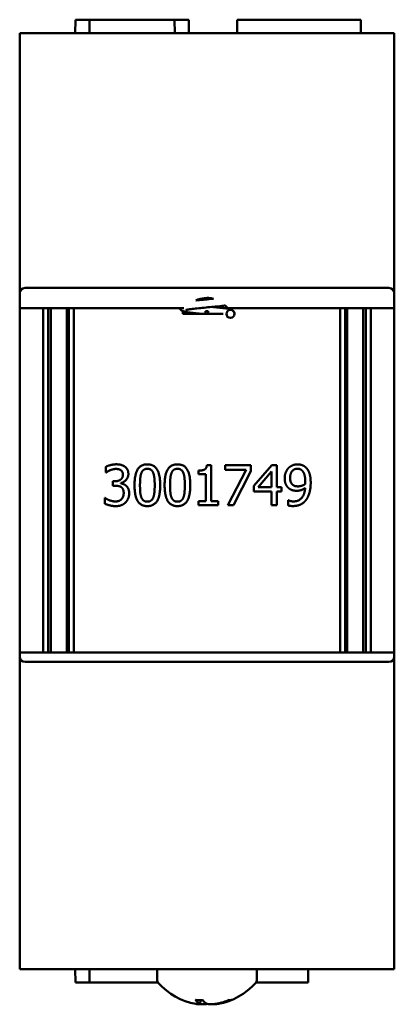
# Model space of a CAD drawing. Header units: inches. Extents: x 1.3 to 23.1, y 0.4 to 18.6.
# Tile 16 of 16: x 21.7 to 23.1, y 7.4 to 11.1. Entities that reach past the tile are written whole.
import ezdxf

# ---------------------------------------------------------------- set-up
doc = ezdxf.new("R2010")
doc.units = ezdxf.units.IN
doc.header["$LTSCALE"] = 0.8
doc.header["$MEASUREMENT"] = 0
doc.layers.add('Visible (ANSI)', color=7, linetype='Continuous', lineweight=50)

msp = doc.modelspace()

# ---------------------------------------------------------------- linework, layer by layer
at = {"layer": 'Visible (ANSI)'}
for p, q in [((21.9465, 11.0919), (21.9461, 11.0419)), ((21.9994, 11.0919), (21.9465, 11.0919)), ((21.9994, 11.0919), (21.9993, 11.0419)), ((21.9994, 11.0919), (22.3177, 11.0919)), ((22.3705, 11.0919), (22.3177, 11.0919)), ((22.3177, 11.0919), (22.3178, 11.0419)), ((22.3705, 11.0919), (22.371, 11.0419)), ((22.5512, 11.0919), (22.5508, 11.0419)), ((22.6838, 11.0919), (22.5512, 11.0919)), ((22.6838, 11.0919), (22.8806, 11.0919)), ((23.0132, 11.0919), (22.8806, 11.0919)), ((23.0132, 11.0919), (23.0136, 11.0419)), ((21.7385, 11.0419), (21.7385, 10.0689)), ((21.7385, 11.0419), (21.7585, 11.0419)), ((21.7585, 11.0419), (23.1185, 11.0419)), ((23.1185, 11.0419), (23.1385, 11.0419)), ((23.1385, 10.0689), (23.1385, 11.0419)), ((21.7585, 10.0889), (23.1185, 10.0889)), ((21.7385, 10.0129), (21.7385, 10.0689)), ((23.1385, 10.0689), (23.1385, 10.0129)), ((22.3522, 10.0129), (21.7385, 10.0129)), ((21.7385, 8.7259), (21.7385, 10.0129)), ((21.826, 10.0129), (21.826, 8.7259)), ((21.8454, 10.0129), (21.8454, 8.7259)), ((21.8552, 10.0129), (21.8552, 8.7259)), ((21.9152, 10.0129), (21.9152, 8.7259)), ((21.9217, 10.0129), (21.9217, 8.7259)), ((21.9411, 8.7259), (21.9411, 10.0129)), ((23.1385, 10.0129), (22.516, 10.0129)), ((22.5292, 10.0129), (22.5292, 10.0078)), ((22.936, 10.0129), (22.936, 8.7259)), ((22.9554, 10.0129), (22.9554, 8.7259)), ((22.9619, 8.7259), (22.9619, 10.0129)), ((23.0219, 8.7259), (23.0219, 10.0129)), ((23.0317, 10.0129), (23.0317, 8.7259)), ((23.0511, 8.7259), (23.0511, 10.0129)), ((23.1385, 10.0129), (23.1385, 8.7259)), ((22.3479, 9.9936), (22.3479, 10.0021)), ((22.3482, 9.9936), (22.3479, 9.9936)), ((22.4013, 9.9936), (22.3482, 9.9936)), ((22.3482, 9.9919), (22.3482, 9.9936)), ((22.4335, 9.9919), (22.3482, 9.9919)), ((22.4435, 10.0019), (22.4335, 10.0019)), ((22.4335, 9.9919), (22.4335, 10.0019)), ((22.4435, 9.9919), (22.4335, 9.9919)), ((22.4435, 9.9919), (22.4435, 10.0019)), ((22.4984, 9.9919), (22.4435, 9.9919)), ((22.4381, 9.427), (22.4537, 9.427)), ((22.4537, 9.427), (22.4537, 9.2918)), ((22.5069, 9.4265), (22.6021, 9.4265)), ((22.5069, 9.4089), (22.5069, 9.4265)), ((22.6021, 9.4265), (22.6021, 9.404)), ((22.6135, 9.3492), (22.6806, 9.4265)), ((22.6806, 9.4265), (22.6991, 9.4265)), ((22.6991, 9.4265), (22.6991, 9.3442)), ((22.0606, 9.3991), (22.0606, 9.4204)), ((22.0618, 9.3991), (22.0606, 9.3991)), ((22.4071, 9.3923), (22.4071, 9.4061)), ((22.4344, 9.3923), (22.4071, 9.3923)), ((22.4344, 9.2918), (22.4344, 9.3923)), ((22.5844, 9.4089), (22.5069, 9.4089)), ((22.5158, 9.2765), (22.5844, 9.4089)), ((22.6021, 9.404), (22.5372, 9.2765)), ((22.6798, 9.4028), (22.6293, 9.3442)), ((22.6798, 9.3442), (22.6798, 9.4028)), ((22.0871, 9.3662), (22.0938, 9.3662)), ((22.0871, 9.3495), (22.0871, 9.3662)), ((22.117, 9.3599), (22.117, 9.3584)), ((22.0956, 9.3495), (22.0871, 9.3495)), ((22.6135, 9.328), (22.6135, 9.3492)), ((22.6798, 9.328), (22.6135, 9.328)), ((22.6293, 9.3442), (22.6798, 9.3442)), ((22.6798, 9.2765), (22.6798, 9.328)), ((22.6991, 9.3442), (22.717, 9.3442)), ((22.6991, 9.328), (22.6991, 9.2765)), ((22.717, 9.328), (22.6991, 9.328)), ((22.717, 9.3442), (22.717, 9.328)), ((22.0564, 9.3038), (22.0579, 9.3038)), ((22.0564, 9.2826), (22.0564, 9.3038)), ((22.4071, 9.2918), (22.4344, 9.2918)), ((22.4071, 9.2765), (22.4071, 9.2918)), ((22.4803, 9.2765), (22.4071, 9.2765)), ((22.4537, 9.2918), (22.4803, 9.2918)), ((22.4803, 9.2918), (22.4803, 9.2765)), ((22.5372, 9.2765), (22.5158, 9.2765)), ((22.6991, 9.2765), (22.6798, 9.2765)), ((22.7419, 9.295), (22.7429, 9.295)), ((22.7419, 9.2756), (22.7419, 9.295)), ((21.7385, 8.7109), (21.7385, 8.7259)), ((23.1385, 8.7259), (21.7385, 8.7259)), ((23.1385, 8.7259), (23.1385, 8.7109)), ((21.7385, 8.7109), (21.7385, 7.5419)), ((23.1185, 8.6909), (21.7585, 8.6909)), ((23.1385, 7.5419), (23.1385, 8.7109)), ((21.7585, 7.5419), (21.7385, 7.5419)), ((21.7585, 7.5419), (23.1185, 7.5419)), ((21.9465, 7.4919), (21.9461, 7.5419)), ((21.9994, 7.4919), (21.9993, 7.5419)), ((22.625, 7.5418), (22.252, 7.5418)), ((22.252, 7.5037), (22.252, 7.5418)), ((22.3178, 7.5418), (22.3178, 7.5419)), ((22.5508, 7.5418), (22.5508, 7.5419)), ((22.625, 7.5037), (22.625, 7.5418)), ((22.8163, 7.4919), (22.8168, 7.5419)), ((23.1385, 7.5419), (23.1185, 7.5419)), ((21.9994, 7.4919), (21.9465, 7.4919)), ((21.9994, 7.4919), (22.2559, 7.4919)), ((22.8163, 7.4919), (22.6212, 7.4919)), ((22.3967, 7.4269), (22.4223, 7.4269)), ((22.4133, 7.4117), (22.4147, 7.4269)), ((22.5203, 7.4269), (22.5279, 7.4269))]:
    msp.add_line(p, q, dxfattribs=at)
msp.add_circle((22.5263, 9.9919), 0.015, dxfattribs=at)
for centre, radius, start, end in [((21.7585, 10.0689), 0.02, 90, 180), ((23.1185, 10.0689), 0.02, 0, 90), ((22.4385, 9.9549), 0.0968, 75.4841, 115.6849), ((22.4385, 9.9549), 0.0968, 36.8146, 45.2671), ((21.7585, 8.7109), 0.02, 180, 270), ((23.1185, 8.7109), 0.02, 270, 0), ((22.3434, 7.5419), 0.0001, 270, 0), ((22.5336, 7.5419), 0.0001, 180, 270), ((22.272, 7.5037), 0.02, 180, 221.5409), ((22.4385, 7.6512), 0.2424, 221.5409, 260.0123), ((22.4385, 7.6512), 0.2424, 279.9877, 318.4591), ((22.605, 7.5037), 0.02, 318.4591, 0)]:
    msp.add_arc(centre, radius, start, end, dxfattribs=at)
for centre, major_axis, ratio, start_param, end_param in [((22.4475, 7.6504), (-0.0226, -0.2412), 0.359199, 5.924459, 6.123359), ((22.4294, 7.6504), (0.022, -0.2413), 0.281061, 5.865155, 6.064054), ((22.442, 7.6504), (-0.0571, -0.2354), 0.929182, 0.415254, 0.614154), ((22.4358, 7.6504), (0.0718, -0.2314), 0.955724, 6.188571, 6.387471)]:
    msp.add_ellipse(centre, major_axis=major_axis, ratio=ratio, start_param=start_param, end_param=end_param, dxfattribs=at)
for points, knots in [([(22.419, 9.9919), (22.4138, 9.9924), (22.4088, 9.9929), (22.3951, 9.9943), (22.3868, 9.9952), (22.3721, 9.997), (22.3656, 9.998), (22.3546, 10), (22.3505, 10.0008), (22.3441, 10.0039), (22.3421, 10.0051), (22.3394, 10.008), (22.3387, 10.009), (22.3375, 10.0109), (22.3371, 10.0119), (22.3367, 10.0129)], [0.4072037, 0.4072037, 0.4072037, 0.4072037, 0.4473109, 0.4473109, 0.5198308, 0.5198308, 0.5942228, 0.5942228, 0.674591, 0.674591, 0.7034547, 0.7034547, 0.7154272, 0.7154272, 0.7246906, 0.7246906, 0.7246906, 0.7246906]), ([(22.5067, 10.0236), (22.5046, 10.0233), (22.5024, 10.023), (22.4916, 10.0216), (22.4815, 10.0205), (22.4616, 10.0184), (22.4519, 10.0175), (22.4328, 10.0157), (22.4232, 10.0148), (22.4052, 10.013), (22.3967, 10.0121), (22.3818, 10.0103), (22.3753, 10.0095), (22.3677, 10.0083), (22.3656, 10.0079), (22.3622, 10.0072), (22.3609, 10.0069), (22.3593, 10.0064), (22.3589, 10.0063), (22.3589, 10.0063)], [10.5482511, 10.5482511, 10.5482511, 10.5482511, 10.5720296, 10.5720296, 10.659776, 10.659776, 10.7338742, 10.7338742, 10.8062209, 10.8062209, 10.8773872, 10.8773872, 10.9470401, 10.9470401, 10.979689, 10.979689, 11.0092282, 11.0092282, 11.0330043, 11.0330043, 11.0330043, 11.0330043]), ([(22.3966, 10.0421), (22.3968, 10.0421), (22.3969, 10.0421), (22.4059, 10.0431), (22.4156, 10.044), (22.4348, 10.0459), (22.4445, 10.0468), (22.4568, 10.048), (22.4598, 10.0483), (22.4628, 10.0486)], [1.0126743, 1.0126743, 1.0126743, 1.0126743, 1.0139925, 1.0139925, 1.0895305, 1.0895305, 1.162335, 1.162335, 1.1856833, 1.1856833, 1.1856833, 1.1856833]), ([(22.4581, 10.0181), (22.4618, 10.0178), (22.4654, 10.0174), (22.4778, 10.0161), (22.4863, 10.0152), (22.5016, 10.0134), (22.5084, 10.0125), (22.5201, 10.0105), (22.5246, 10.0096), (22.5308, 10.0072), (22.5329, 10.0063), (22.5365, 10.0034), (22.5378, 10.002), (22.5398, 9.9988), (22.5406, 9.9969), (22.5412, 9.994), (22.5413, 9.9929), (22.5413, 9.9919)], [11.5074335, 11.5074335, 11.5074335, 11.5074335, 11.5358221, 11.5358221, 11.6081342, 11.6081342, 11.6821041, 11.6821041, 11.7607274, 11.7607274, 11.7956161, 11.7956161, 11.8139562, 11.8139562, 11.8313769, 11.8313769, 11.8404212, 11.8404212, 11.8404212, 11.8404212]), ([(22.5165, 9.9805), (22.5154, 9.9808), (22.514, 9.9811), (22.5122, 9.9815), (22.5122, 9.9815), (22.5122, 9.9815)], [0.09702202, 0.09702202, 0.09702202, 0.09702202, 0.12664969, 0.12664969, 0.12708979, 0.12708979, 0.12708979, 0.12708979]), ([(22.3967, 7.4269), (22.3964, 7.4269), (22.3961, 7.4271), (22.3959, 7.4274), (22.3959, 7.4274), (22.3959, 7.4274)], [0.070224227, 0.070224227, 0.070224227, 0.070224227, 0.076097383, 0.076097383, 0.076126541, 0.076126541, 0.076126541, 0.076126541]), ([(22.4114, 7.4135), (22.4127, 7.4128), (22.4134, 7.4121), (22.4132, 7.4112), (22.4122, 7.4109), (22.4089, 7.4108), (22.4065, 7.411), (22.4014, 7.4116), (22.399, 7.412), (22.3965, 7.4124)], [0, 0, 0, 0, 0.030458, 0.030458, 0.060916, 0.060916, 0.0912553, 0.0912553, 0.1123203, 0.1123203, 0.1123203, 0.1123203]), ([(22.4132, 7.4114), (22.4167, 7.4111), (22.4202, 7.4109), (22.427, 7.4108), (22.4305, 7.411), (22.4355, 7.4116), (22.4372, 7.412), (22.4385, 7.4124)], [0.03517529, 0.03517529, 0.03517529, 0.03517529, 0.06091597, 0.06091597, 0.0912553, 0.0912553, 0.11232028, 0.11232028, 0.11232028, 0.11232028]), ([(22.478, 7.4135), (22.4743, 7.4128), (22.4701, 7.4121), (22.4616, 7.4112), (22.4574, 7.4109), (22.4501, 7.4108), (22.4466, 7.411), (22.4407, 7.4117), (22.4385, 7.4123), (22.4367, 7.4132), (22.4364, 7.4134), (22.4361, 7.4135)], [0, 0, 0, 0, 0.030458, 0.030458, 0.060916, 0.060916, 0.0912553, 0.0912553, 0.1215946, 0.1215946, 0.1282974, 0.1282974, 0.1282974, 0.1282974]), ([(22.4639, 7.4114), (22.4642, 7.4111), (22.4652, 7.4109), (22.4682, 7.4108), (22.4706, 7.411), (22.4767, 7.4117), (22.4803, 7.4123), (22.4847, 7.4132), (22.4855, 7.4134), (22.4864, 7.4135)], [0.03517529, 0.03517529, 0.03517529, 0.03517529, 0.06091597, 0.06091597, 0.0912553, 0.0912553, 0.12159464, 0.12159464, 0.12829742, 0.12829742, 0.12829742, 0.12829742]), ([(22.5302, 7.4274), (22.5302, 7.4274), (22.5302, 7.4274), (22.5295, 7.4271), (22.5287, 7.4269), (22.5279, 7.4269)], [0.017596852, 0.017596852, 0.017596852, 0.017596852, 0.01762601, 0.01762601, 0.023499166, 0.023499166, 0.023499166, 0.023499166])]:
    msp.add_open_spline(points, degree=3, knots=knots, dxfattribs=at)
for points, degree in [([(22.419, 10.0444), (22.4143, 10.0448), (22.4097, 10.0453), (22.4052, 10.0457)], 3), ([(22.0606, 9.4204), (22.0671, 9.4239), (22.0896, 9.4296), (22.0997, 9.4296)], 2), ([(22.0997, 9.4296), (22.1099, 9.4296), (22.1251, 9.4255), (22.1313, 9.4211)], 2), ([(22.1677, 9.3514), (22.1677, 9.392), (22.1911, 9.4295), (22.2157, 9.4295)], 2), ([(22.2157, 9.4295), (22.2403, 9.4295), (22.2636, 9.3906), (22.2636, 9.3515)], 2), ([(22.2802, 9.3514), (22.2802, 9.392), (22.3037, 9.4295), (22.3282, 9.4295)], 2), ([(22.3282, 9.4295), (22.3529, 9.4295), (22.3761, 9.3906), (22.3761, 9.3515)], 2), ([(22.4071, 9.4061), (22.4226, 9.4061), (22.4371, 9.4148), (22.4381, 9.427)], 2), ([(22.743, 9.4154), (22.7492, 9.4221), (22.7673, 9.4295), (22.7765, 9.4295)], 2), ([(22.7765, 9.4295), (22.7869, 9.4295), (22.8036, 9.4226), (22.8098, 9.416)], 2), ([(22.0766, 9.4075), (22.0718, 9.4055), (22.0646, 9.4011), (22.0618, 9.3991)], 2), ([(22.0981, 9.4123), (22.0927, 9.4123), (22.0818, 9.4096), (22.0766, 9.4075)], 2), ([(22.0938, 9.3662), (22.1072, 9.3662), (22.1243, 9.3791), (22.1243, 9.3914)], 2), ([(22.1164, 9.4076), (22.1126, 9.4102), (22.1034, 9.4123), (22.0981, 9.4123)], 2), ([(22.1243, 9.3914), (22.1243, 9.3971), (22.1199, 9.4052), (22.1164, 9.4076)], 2), ([(22.1447, 9.3934), (22.1447, 9.381), (22.1284, 9.3623), (22.117, 9.3599)], 2), ([(22.1313, 9.4211), (22.1379, 9.4164), (22.1447, 9.4027), (22.1447, 9.3934)], 2), ([(22.1933, 9.3971), (22.1903, 9.3894), (22.1881, 9.3661), (22.1881, 9.3514)], 2), ([(22.2157, 9.4129), (22.2073, 9.4129), (22.1965, 9.405), (22.1933, 9.3971)], 2), ([(22.2377, 9.3973), (22.2346, 9.405), (22.2241, 9.4129), (22.2157, 9.4129)], 2), ([(22.2431, 9.3515), (22.2431, 9.3669), (22.2407, 9.3896), (22.2377, 9.3973)], 2), ([(22.3059, 9.3971), (22.3028, 9.3894), (22.3006, 9.3661), (22.3006, 9.3514)], 2), ([(22.3282, 9.4129), (22.3198, 9.4129), (22.309, 9.405), (22.3059, 9.3971)], 2), ([(22.3502, 9.3973), (22.3472, 9.405), (22.3366, 9.4129), (22.3282, 9.4129)], 2), ([(22.3557, 9.3515), (22.3557, 9.3669), (22.3533, 9.3896), (22.3502, 9.3973)], 2), ([(22.7289, 9.3777), (22.7289, 9.3893), (22.7364, 9.4085), (22.743, 9.4154)], 2), ([(22.7764, 9.4131), (22.764, 9.4131), (22.7493, 9.3954), (22.7493, 9.3786)], 2), ([(22.7953, 9.4046), (22.7909, 9.4095), (22.7818, 9.4131), (22.7764, 9.4131)], 2), ([(22.8058, 9.365), (22.8058, 9.3802), (22.8002, 9.3994), (22.7953, 9.4046)], 2), ([(22.8098, 9.416), (22.8176, 9.4078), (22.8261, 9.381), (22.8261, 9.3605)], 2), ([(22.117, 9.3584), (22.1217, 9.3574), (22.1325, 9.3531), (22.1371, 9.3487)], 2), ([(22.2157, 9.2733), (22.1909, 9.2733), (22.1677, 9.3119), (22.1677, 9.3514)], 2), ([(22.1881, 9.3514), (22.1881, 9.3356), (22.19, 9.3144), (22.1932, 9.3061)], 2), ([(22.2636, 9.3515), (22.2636, 9.3111), (22.2401, 9.2733), (22.2157, 9.2733)], 2), ([(22.2378, 9.3058), (22.2407, 9.3132), (22.2431, 9.336), (22.2431, 9.3515)], 2), ([(22.3282, 9.2733), (22.3034, 9.2733), (22.2802, 9.3119), (22.2802, 9.3514)], 2), ([(22.3006, 9.3514), (22.3006, 9.3356), (22.3026, 9.3144), (22.3057, 9.3061)], 2), ([(22.3761, 9.3515), (22.3761, 9.3111), (22.3527, 9.2733), (22.3282, 9.2733)], 2), ([(22.3504, 9.3058), (22.3533, 9.3132), (22.3557, 9.336), (22.3557, 9.3515)], 2), ([(22.7452, 9.3394), (22.7371, 9.3456), (22.7289, 9.3645), (22.7289, 9.3777)], 2), ([(22.7493, 9.3786), (22.7493, 9.3691), (22.7542, 9.3568), (22.7595, 9.3525)], 2), ([(22.7595, 9.3525), (22.7634, 9.3493), (22.773, 9.3472), (22.7786, 9.3472)], 2), ([(22.7786, 9.3472), (22.785, 9.3472), (22.7999, 9.3517), (22.8055, 9.3555)], 2), ([(22.8055, 9.3555), (22.8056, 9.357), (22.8058, 9.3619), (22.8058, 9.365)], 2), ([(22.8261, 9.3605), (22.8261, 9.3419), (22.8177, 9.3086), (22.8096, 9.2975)], 2), ([(22.1182, 9.3442), (22.1139, 9.3472), (22.1024, 9.3495), (22.0956, 9.3495)], 2), ([(22.1272, 9.3224), (22.1272, 9.3306), (22.1224, 9.3411), (22.1182, 9.3442)], 2), ([(22.1189, 9.2991), (22.1229, 9.3036), (22.1272, 9.3143), (22.1272, 9.3224)], 2), ([(22.1476, 9.321), (22.1476, 9.3109), (22.1407, 9.2937), (22.1344, 9.2872)], 2), ([(22.1371, 9.3487), (22.1418, 9.3444), (22.1476, 9.3308), (22.1476, 9.321)], 2), ([(22.7741, 9.3306), (22.7658, 9.3306), (22.7521, 9.3342), (22.7452, 9.3394)], 2), ([(22.7616, 9.2909), (22.7813, 9.2909), (22.8038, 9.317), (22.8053, 9.341)], 2), ([(22.8053, 9.341), (22.7973, 9.3356), (22.7827, 9.3306), (22.7741, 9.3306)], 2), ([(22.0974, 9.2733), (22.0861, 9.2733), (22.064, 9.2788), (22.0564, 9.2826)], 2), ([(22.0579, 9.3038), (22.0642, 9.2992), (22.0856, 9.2907), (22.0962, 9.2907)], 2), ([(22.0962, 9.2907), (22.1024, 9.2907), (22.1148, 9.2946), (22.1189, 9.2991)], 2), ([(22.1344, 9.2872), (22.1278, 9.2804), (22.1092, 9.2733), (22.0974, 9.2733)], 2), ([(22.1932, 9.3061), (22.1961, 9.2984), (22.2069, 9.29), (22.2157, 9.29)], 2), ([(22.2157, 9.29), (22.2239, 9.29), (22.2348, 9.2979), (22.2378, 9.3058)], 2), ([(22.3057, 9.3061), (22.3087, 9.2984), (22.3195, 9.29), (22.3282, 9.29)], 2), ([(22.3282, 9.29), (22.3365, 9.29), (22.3473, 9.2979), (22.3504, 9.3058)], 2), ([(22.7429, 9.295), (22.7454, 9.2935), (22.7561, 9.2909), (22.7616, 9.2909)], 2), ([(22.8096, 9.2975), (22.801, 9.2858), (22.7767, 9.2736), (22.7589, 9.2736)], 2), ([(22.7589, 9.2736), (22.7549, 9.2736), (22.7458, 9.2744), (22.7419, 9.2756)], 2)]:
    msp.add_open_spline(points, degree=degree, dxfattribs=at)

doc.saveas('drawing.dxf')
